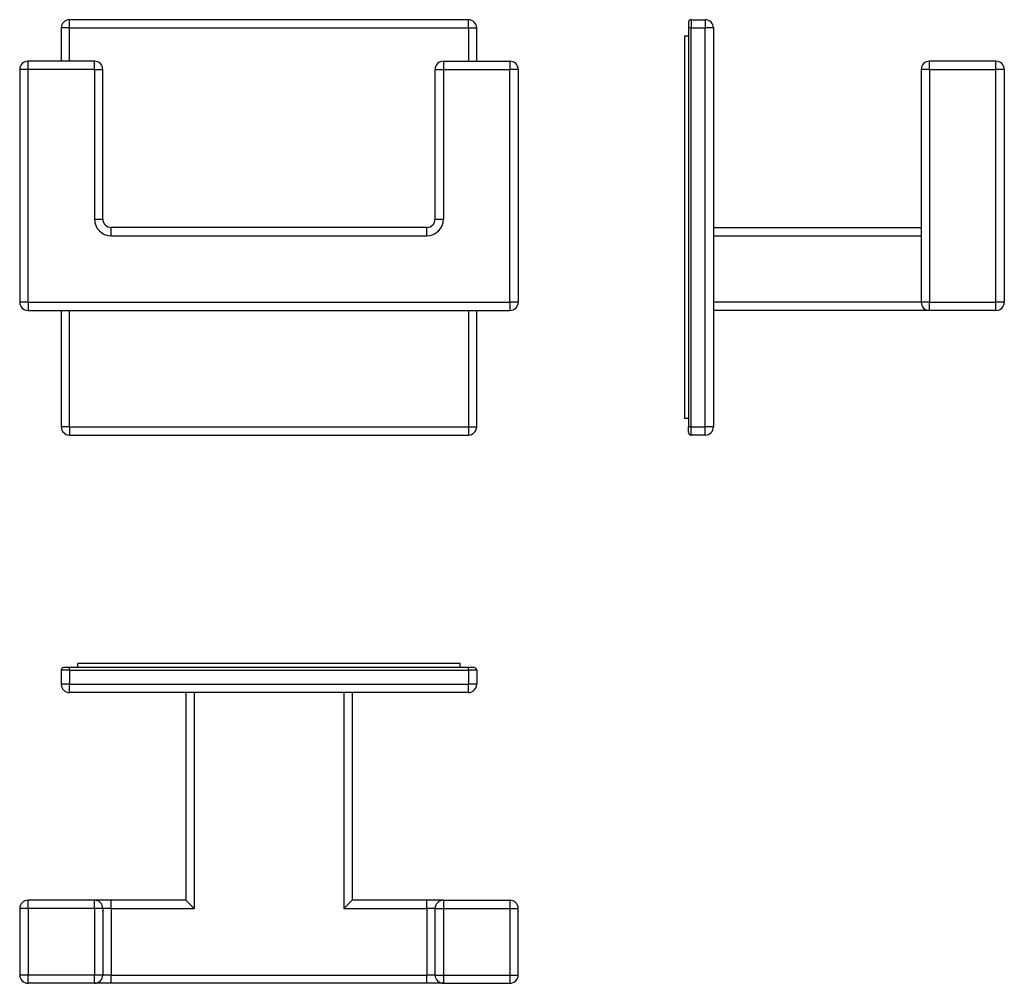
# Model space of a CAD drawing. Header units: millimetres. Extents: x -336 to -218, y 17 to 133.
import ezdxf

# ---------------------------------------------------------------- set-up
doc = ezdxf.new("R2010")
doc.units = ezdxf.units.MM

# ---------------------------------------------------------------- blocks, each defined once
blk = doc.blocks.new('Grundplatte__1', base_point=(-336.25, 17))
at = {"color": 4, "linetype": 'Continuous'}
for p, q in [((-330.25, 54.7), (-331.25, 54.7)), ((-330.25, 54.7), (-330.25, 55)), ((-330.25, 54.7), (-282.25, 54.7)), ((-330.25, 54.7), (-330.25, 53)), ((-282.25, 54.7), (-282.25, 55)), ((-282.25, 54.7), (-282.25, 53)), ((-281.25, 54.7), (-282.25, 54.7)), ((-330.25, 53), (-331.25, 53)), ((-330.25, 52), (-330.25, 53)), ((-330.25, 53), (-282.25, 53)), ((-282.25, 52), (-282.25, 53)), ((-281.25, 53), (-282.25, 53)), ((-315.25, 52), (-315.25, 26)), ((-297.25, 52), (-297.25, 26)), ((-335.25, 26), (-335.25, 27)), ((-327.25, 26), (-327.25, 27)), ((-325.25, 26), (-325.25, 27)), ((-287.25, 26), (-287.25, 27)), ((-285.25, 27), (-285.25, 26)), ((-277.25, 27), (-277.25, 26)), ((-335.25, 26), (-336.25, 26)), ((-335.25, 26), (-335.25, 18)), ((-327.25, 26), (-335.25, 26)), ((-326.25, 26), (-327.25, 26)), ((-327.25, 26), (-327.25, 18)), ((-325.25, 26), (-326.25, 26)), ((-325.25, 26), (-315.25, 26)), ((-325.25, 26), (-325.25, 18)), ((-297.25, 26), (-287.25, 26)), ((-286.25, 26), (-287.25, 26)), ((-287.25, 26), (-287.25, 18)), ((-286.25, 26), (-285.25, 26)), ((-285.25, 26), (-277.25, 26)), ((-285.25, 26), (-285.25, 18)), ((-277.25, 26), (-276.25, 26)), ((-277.25, 26), (-277.25, 18)), ((-335.25, 18), (-336.25, 18)), ((-335.25, 17), (-335.25, 18)), ((-327.25, 18), (-335.25, 18)), ((-327.25, 17), (-327.25, 18)), ((-326.25, 18), (-327.25, 18)), ((-325.25, 18), (-326.25, 18)), ((-325.25, 17), (-325.25, 18)), ((-325.25, 18), (-287.25, 18)), ((-286.25, 18), (-287.25, 18)), ((-287.25, 17), (-287.25, 18)), ((-286.25, 18), (-285.25, 18)), ((-285.25, 18), (-277.25, 18)), ((-285.25, 18), (-285.25, 17)), ((-277.25, 18), (-277.25, 17)), ((-277.25, 18), (-276.25, 18))]:
    blk.add_line(p, q, dxfattribs=at)
at = {"color": 7, "linetype": 'Continuous'}
for p, q in [((-331.25, 54.7), (-331.25, 53)), ((-330.25, 55), (-330.95, 55)), ((-329.25, 55), (-330.25, 55)), ((-283.25, 55.5), (-329.25, 55.5)), ((-329.25, 55), (-329.25, 55.5)), ((-283.25, 55), (-329.25, 55)), ((-283.25, 55), (-283.25, 55.5)), ((-282.25, 55), (-283.25, 55)), ((-281.55, 55), (-282.25, 55)), ((-281.25, 54.7), (-281.25, 53)), ((-316.25, 52), (-330.25, 52)), ((-316.25, 52), (-316.25, 27)), ((-315.25, 52), (-316.25, 52)), ((-297.25, 52), (-315.25, 52)), ((-296.25, 52), (-297.25, 52)), ((-296.25, 52), (-296.25, 27)), ((-282.25, 52), (-296.25, 52)), ((-327.25, 27), (-335.25, 27)), ((-325.25, 27), (-327.25, 27)), ((-316.25, 27), (-325.25, 27)), ((-315.25, 26), (-316.25, 27)), ((-297.25, 26), (-296.25, 27)), ((-287.25, 27), (-296.25, 27)), ((-285.25, 27), (-287.25, 27)), ((-285.25, 27), (-277.25, 27)), ((-336.25, 26), (-336.25, 18)), ((-326.25, 26), (-326.25, 18)), ((-286.25, 18), (-286.25, 26)), ((-276.25, 18), (-276.25, 26)), ((-327.25, 17), (-335.25, 17)), ((-325.25, 17), (-327.25, 17)), ((-287.25, 17), (-325.25, 17)), ((-285.25, 17), (-287.25, 17)), ((-285.25, 17), (-277.25, 17))]:
    blk.add_line(p, q, dxfattribs=at)
for centre, radius, start, end in [((-330.95, 54.7), 0.3, 90, 180), ((-281.55, 54.7), 0.3, 0, 90), ((-330.25, 53), 1, 180, 270), ((-282.25, 53), 1, 270, 0), ((-335.25, 26), 1, 90, 180), ((-327.25, 26), 1, 0, 90), ((-285.25, 26), 1, 90, 180), ((-277.25, 26), 1, 0, 90), ((-335.25, 18), 1, 180, 270), ((-327.25, 18), 1, 270, 0), ((-285.25, 18), 1, 180, 270), ((-277.25, 18), 1, 270, 0)]:
    blk.add_arc(centre, radius, start, end, dxfattribs=at)
blk = doc.blocks.new('Drfsicht1', base_point=(-306.25, 36.25))
blk.add_blockref('Grundplatte__1', (-336.25, 17))
blk = doc.blocks.new('Grundplatte__2', base_point=(-256.25, 83))
at = {"color": 7, "linetype": 'Continuous'}
for p, q in [((-255.45, 133), (-253.75, 133)), ((-255.75, 132.7), (-255.75, 132)), ((-255.75, 132), (-255.75, 131)), ((-252.75, 132), (-252.75, 108)), ((-256.25, 131), (-256.25, 85)), ((-255.75, 131), (-256.25, 131)), ((-255.75, 131), (-255.75, 85)), ((-218.75, 128), (-226.75, 128)), ((-227.75, 127), (-227.75, 107)), ((-217.75, 127), (-217.75, 99)), ((-252.75, 108), (-227.75, 108)), ((-252.75, 108), (-252.75, 107)), ((-252.75, 107), (-252.75, 99)), ((-227.75, 107), (-227.75, 99)), ((-252.75, 99), (-252.75, 98)), ((-226.75, 98), (-252.75, 98)), ((-252.75, 98), (-252.75, 84)), ((-218.75, 98), (-226.75, 98)), ((-255.75, 85), (-256.25, 85)), ((-255.75, 85), (-255.75, 84)), ((-255.75, 83.3), (-255.75, 84)), ((-253.75, 83), (-255.45, 83))]:
    blk.add_line(p, q, dxfattribs=at)
at = {"color": 4, "linetype": 'Continuous'}
for p, q in [((-255.45, 133), (-255.45, 132)), ((-253.75, 133), (-253.75, 132)), ((-255.45, 132), (-255.75, 132)), ((-255.45, 84), (-255.45, 132)), ((-255.45, 132), (-253.75, 132)), ((-252.75, 132), (-253.75, 132)), ((-253.75, 84), (-253.75, 132)), ((-226.75, 127), (-226.75, 128)), ((-218.75, 127), (-218.75, 128)), ((-226.75, 127), (-227.75, 127)), ((-226.75, 127), (-226.75, 99)), ((-226.75, 127), (-218.75, 127)), ((-217.75, 127), (-218.75, 127)), ((-218.75, 99), (-218.75, 127)), ((-252.75, 107), (-227.75, 107)), ((-227.75, 99), (-252.75, 99)), ((-226.75, 99), (-227.75, 99)), ((-226.75, 99), (-218.75, 99)), ((-226.75, 98), (-226.75, 99)), ((-218.75, 98), (-218.75, 99)), ((-217.75, 99), (-218.75, 99)), ((-255.45, 84), (-255.75, 84)), ((-255.45, 83), (-255.45, 84)), ((-255.45, 84), (-253.75, 84)), ((-252.75, 84), (-253.75, 84)), ((-253.75, 83), (-253.75, 84))]:
    blk.add_line(p, q, dxfattribs=at)
at = {"color": 7, "linetype": 'Continuous'}
for centre, radius, start, end in [((-255.45, 132.7), 0.3, 90, 180), ((-253.75, 132), 1, 0, 90), ((-226.75, 127), 1, 90, 180), ((-218.75, 127), 1, 0, 90), ((-226.75, 99), 1, 180, 270), ((-218.75, 99), 1, 270, 0), ((-255.45, 83.3), 0.3, 180, 270), ((-253.75, 84), 1, 270, 0)]:
    blk.add_arc(centre, radius, start, end, dxfattribs=at)
blk = doc.blocks.new('SA_Links1', base_point=(-237, 108))
blk.add_blockref('Grundplatte__2', (-256.25, 83))
blk = doc.blocks.new('Grundplatte__3', base_point=(-336.25, 83))
at = {"color": 7, "linetype": 'Continuous'}
for p, q in [((-282.25, 133), (-330.25, 133)), ((-331.25, 132), (-331.25, 128)), ((-281.25, 128), (-281.25, 132)), ((-327.25, 128), (-335.25, 128)), ((-285.25, 128), (-277.25, 128)), ((-336.25, 127), (-336.25, 99)), ((-326.25, 109), (-326.25, 127)), ((-286.25, 109), (-286.25, 127)), ((-276.25, 127), (-276.25, 99)), ((-287.25, 108), (-325.25, 108)), ((-335.25, 98), (-277.25, 98)), ((-331.25, 98), (-331.25, 84)), ((-281.25, 84), (-281.25, 98)), ((-330.25, 83), (-282.25, 83))]:
    blk.add_line(p, q, dxfattribs=at)
at = {"color": 4, "linetype": 'Continuous'}
for p, q in [((-330.25, 132), (-330.25, 133)), ((-282.25, 132), (-282.25, 133)), ((-330.25, 132), (-331.25, 132)), ((-330.25, 128), (-330.25, 132)), ((-330.25, 132), (-282.25, 132)), ((-282.25, 132), (-282.25, 128)), ((-282.25, 132), (-281.25, 132)), ((-335.25, 127), (-335.25, 128)), ((-327.25, 127), (-327.25, 128)), ((-285.25, 128), (-285.25, 127)), ((-277.25, 128), (-277.25, 127)), ((-335.25, 127), (-336.25, 127)), ((-327.25, 127), (-335.25, 127)), ((-335.25, 99), (-335.25, 127)), ((-327.25, 127), (-326.25, 127)), ((-327.25, 127), (-327.25, 109)), ((-286.25, 127), (-285.25, 127)), ((-285.25, 127), (-277.25, 127)), ((-285.25, 127), (-285.25, 109)), ((-276.25, 127), (-277.25, 127)), ((-277.25, 99), (-277.25, 127)), ((-327.25, 109), (-326.25, 109)), ((-325.25, 107), (-325.25, 108)), ((-287.25, 107), (-287.25, 108)), ((-286.25, 109), (-285.25, 109)), ((-325.25, 107), (-287.25, 107)), ((-335.25, 99), (-336.25, 99)), ((-335.25, 99), (-277.25, 99)), ((-335.25, 99), (-335.25, 98)), ((-277.25, 99), (-277.25, 98)), ((-276.25, 99), (-277.25, 99)), ((-330.25, 84), (-330.25, 98)), ((-282.25, 98), (-282.25, 84)), ((-330.25, 84), (-331.25, 84)), ((-330.25, 84), (-282.25, 84)), ((-330.25, 84), (-330.25, 83)), ((-282.25, 84), (-282.25, 83)), ((-282.25, 84), (-281.25, 84))]:
    blk.add_line(p, q, dxfattribs=at)
at = {"color": 7, "linetype": 'Continuous'}
for centre, start, end in [((-330.25, 132), 90, 180), ((-282.25, 132), 0, 90), ((-335.25, 127), 90, 180), ((-327.25, 127), 0, 90), ((-285.25, 127), 90, 180), ((-277.25, 127), 0, 90), ((-325.25, 109), 180, 270), ((-287.25, 109), 270, 0), ((-335.25, 99), 180, 270), ((-277.25, 99), 270, 0), ((-330.25, 84), 180, 270), ((-282.25, 84), 270, 0)]:
    blk.add_arc(centre, 1, start, end, dxfattribs=at)
at = {"color": 4, "linetype": 'Continuous'}
for centre, start, end in [((-325.25, 109), 180, 270), ((-287.25, 109), 270, 0)]:
    blk.add_arc(centre, 2, start, end, dxfattribs=at)
blk = doc.blocks.new('Vordans1', base_point=(-306.25, 108))
blk.add_blockref('Grundplatte__3', (-336.25, 83))

msp = doc.modelspace()

# ---------------------------------------------------------------- block references
for name, p in [('Vordans1', (-306.25, 108)), ('SA_Links1', (-237, 108)), ('Drfsicht1', (-306.25, 36.25))]:
    msp.add_blockref(name, p)

doc.saveas('drawing.dxf')
